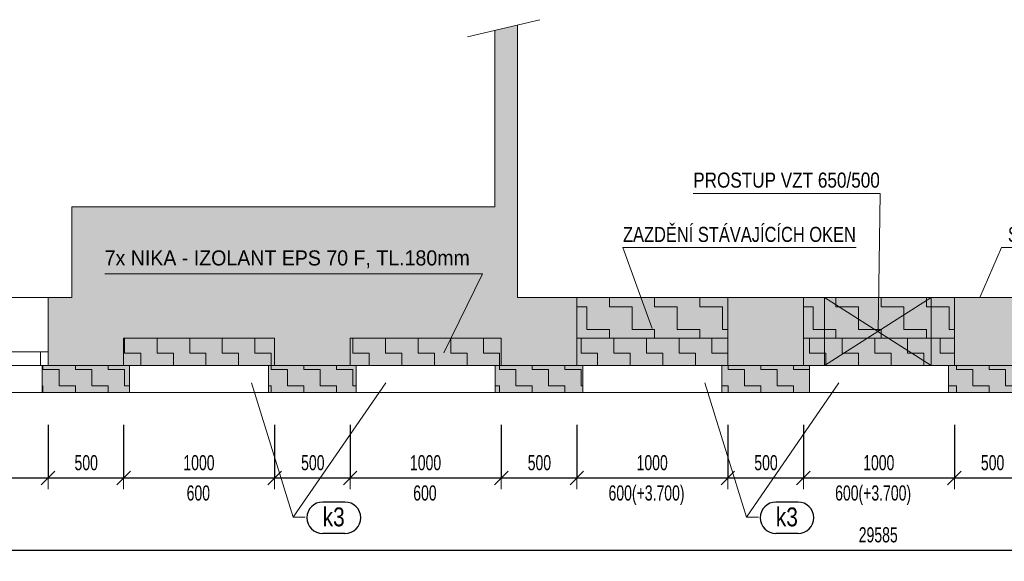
# Model space of a CAD drawing. Header units: millimetres. Extents: x -19372 to 59327, y -69634 to -42168.
# Tile 12 of 44: x -2853 to 3665, y -69634 to -66047. Entities that reach past the tile are written whole.
import ezdxf

# ---------------------------------------------------------------- set-up
doc = ezdxf.new("R2010")
doc.units = ezdxf.units.MM
doc.header["$PDMODE"] = 65
doc.layers.add('XR$11$KONSTRUKCE NAD 1.NP_1', color=7, linetype='Continuous', lineweight=25)
doc.layers.add('XR$12$KONSTRUKCE NAD 1.NP - FILING_1', color=7, linetype='Continuous', lineweight=25)
doc.styles.add('ARIAL', font='ARIAL.TTF')
doc.styles.add('ARIALNARROW', font='ARIALN.TTF')
doc.dimstyles.new('DIMSTYLE_8', dxfattribs={"dimtxt": 100, "dimasz": 150, "dimexe": 0, "dimexo": 0, "dimgap": 50, "dimtad": 2, "dimdec": 0, "dimrnd": 5, "dimzin": 12, "dimdsep": 46, "dimtxsty": 'ARIALNARROW', "dimblk1": 'ALL_ML_STRICH', "dimblk2": 'ALL_ML_STRICH', "dimsah": 1, "dimcen": 0, "dimclrd": 6, "dimclre": 6, "dimclrt": 6, "dimadec": 0, "dimazin": 0, "dimtfac": 1, "dimtdec": 0, "dimtix": 1, "dimtmove": 2, "dimatfit": 3, "dimfxl": 0, "dimtzin": 0, "dimlwd": 0, "dimlwe": 13, "dimarcsym": 0})
pattern_1 = [(0, (216, 216), (108, 108), [108, -108]), (90, (216, 216), (-108, 108), [108, -108])]
pattern_2 = [(0, (300, 300), (150, 150), [150, -150]), (90, (300, 300), (-150, 150), [150, -150])]

# ---------------------------------------------------------------- blocks, each defined once
blk = doc.blocks.new('KOMPLEXNÍ OBJEKT_227')
at = {"layer": 'XR$11$KONSTRUKCE NAD 1.NP_1', "color": 7, "linetype": 'Continuous', "lineweight": 13}
for p, q in [((-2665.3, -68336.7), (-2705.3, -68336.7)), ((-2705.3, -68336.7), (-2705.3, -68516.7))]:
    blk.add_line(p, q, dxfattribs=at)
blk = doc.blocks.new('KOMPLEXNÍ OBJEKT_251')
at = {"layer": 'XR$11$KONSTRUKCE NAD 1.NP_1', "color": 7, "linetype": 'Continuous', "lineweight": 13}
for p, q in [((-2665.3, -68336.7), (-2705.3, -68336.7)), ((-2705.3, -68336.7), (-2705.3, -68516.7))]:
    blk.add_line(p, q, dxfattribs=at)
blk = doc.blocks.new('ALL_ML_STRICH')
at = {"color": 0, "linetype": 'ByBlock', "lineweight": -2}
for p, q in [((0, -0.5), (0, 0.5)), ((-1, 0), (0.5, 0)), ((-0.3, -0.3), (0.3, 0.3))]:
    blk.add_line(p, q, dxfattribs=at)
blk = doc.blocks.new('*D552')
at = {"layer": 'DEFPOINTS', "color": 6, "linetype": 'Continuous', "lineweight": 13}
for p in [(-11957.8, -68336.7), (17627.2, -68336.7), (-11957.8, -69559.5)]:
    blk.add_point(p, dxfattribs=at)
at = {"layer": 'XR$11$KONSTRUKCE NAD 1.NP_1', "color": 6, "linetype": 'Continuous', "lineweight": -2}
for p, q in [((-11957.8, -69290.7), (-11957.8, -69559.5)), ((17627.2, -69324), (17627.2, -69559.5)), ((-11957.8, -69559.5), (17627.2, -69559.5))]:
    blk.add_line(p, q, dxfattribs=at)
at = {"layer": 'XR$11$KONSTRUKCE NAD 1.NP_1', "color": 6, "linetype": 'Continuous', "lineweight": 13, "xscale": 150, "yscale": 150, "zscale": 150, "rotation": 180}
blk.add_blockref('ALL_ML_STRICH', (-11957.8, -69559.5), dxfattribs=at)
at = {"layer": 'XR$11$KONSTRUKCE NAD 1.NP_1', "color": 6, "linetype": 'Continuous', "lineweight": 13, "xscale": 150, "yscale": 150, "zscale": 150}
blk.add_blockref('ALL_ML_STRICH', (17627.2, -69559.5), dxfattribs=at)
at = {"layer": 'XR$11$KONSTRUKCE NAD 1.NP_1', "color": 6, "linetype": 'Continuous', "lineweight": 13, "insert": (2830, -69459.5), "char_height": 100, "width": 405.714, "attachment_point": 5, "style": 'ARIALNARROW'}
blk.add_mtext('\\W0.81;\\A1;{29585}', dxfattribs=at)
blk = doc.blocks.new('KOMPLEXNÍ OBJEKT_252')
at = {"layer": 'XR$11$KONSTRUKCE NAD 1.NP_1', "color": 7, "linetype": 'Continuous', "lineweight": 13}
for p, q in [((-2165.3, -68336.7), (-2125.3, -68336.7)), ((-2125.3, -68336.7), (-2125.3, -68516.7))]:
    blk.add_line(p, q, dxfattribs=at)
blk = doc.blocks.new('KOMPLEXNÍ OBJEKT_253')
at = {"layer": 'XR$11$KONSTRUKCE NAD 1.NP_1', "color": 7, "linetype": 'Continuous', "lineweight": 13}
for p, q in [((-1165.3, -68336.7), (-1205.3, -68336.7)), ((-1205.3, -68336.7), (-1205.3, -68516.7))]:
    blk.add_line(p, q, dxfattribs=at)
blk = doc.blocks.new('KOMPLEXNÍ OBJEKT_254')
at = {"layer": 'XR$11$KONSTRUKCE NAD 1.NP_1', "color": 7, "linetype": 'Continuous', "lineweight": 13}
for p, q in [((-665.3, -68336.7), (-625.3, -68336.7)), ((-625.3, -68336.7), (-625.3, -68516.7))]:
    blk.add_line(p, q, dxfattribs=at)
blk = doc.blocks.new('KOMPLEXNÍ OBJEKT_255')
at = {"layer": 'XR$11$KONSTRUKCE NAD 1.NP_1', "color": 7, "linetype": 'Continuous', "lineweight": 13}
for p, q in [((334.7, -68336.7), (294.7, -68336.7)), ((294.7, -68336.7), (294.7, -68516.7))]:
    blk.add_line(p, q, dxfattribs=at)
blk = doc.blocks.new('KOMPLEXNÍ OBJEKT_256')
at = {"layer": 'XR$11$KONSTRUKCE NAD 1.NP_1', "color": 7, "linetype": 'Continuous', "lineweight": 13}
for p, q in [((834.7, -68336.7), (874.7, -68336.7)), ((874.7, -68336.7), (874.7, -68516.7))]:
    blk.add_line(p, q, dxfattribs=at)
blk = doc.blocks.new('KOMPLEXNÍ OBJEKT_257')
at = {"layer": 'XR$11$KONSTRUKCE NAD 1.NP_1', "color": 7, "linetype": 'Continuous', "lineweight": 13}
for p, q in [((1834.7, -68336.7), (1794.7, -68336.7)), ((1794.7, -68336.7), (1794.7, -68516.7))]:
    blk.add_line(p, q, dxfattribs=at)
blk = doc.blocks.new('KOMPLEXNÍ OBJEKT_258')
at = {"layer": 'XR$11$KONSTRUKCE NAD 1.NP_1', "color": 7, "linetype": 'Continuous', "lineweight": 13}
for p, q in [((2334.7, -68336.7), (2374.7, -68336.7)), ((2374.7, -68336.7), (2374.7, -68516.7))]:
    blk.add_line(p, q, dxfattribs=at)
blk = doc.blocks.new('KOMPLEXNÍ OBJEKT_259')
at = {"layer": 'XR$11$KONSTRUKCE NAD 1.NP_1', "color": 7, "linetype": 'Continuous', "lineweight": 13}
for p, q in [((3334.7, -68336.7), (3294.7, -68336.7)), ((3294.7, -68336.7), (3294.7, -68516.7))]:
    blk.add_line(p, q, dxfattribs=at)
blk = doc.blocks.new('*D578')
at = {"layer": 'DEFPOINTS', "color": 6, "linetype": 'Continuous', "lineweight": 13}
for p in [(-3665.3, -68336.7), (-2665.3, -68336.7), (-3665.3, -69081.9)]:
    blk.add_point(p, dxfattribs=at)
at = {"layer": 'XR$11$KONSTRUKCE NAD 1.NP_1', "color": 6, "linetype": 'Continuous', "lineweight": -2}
for p, q in [((-3665.3, -68730.7), (-3665.3, -69081.9)), ((-2665.3, -68730.7), (-2665.3, -69081.9)), ((-3665.3, -69081.9), (-2665.3, -69081.9))]:
    blk.add_line(p, q, dxfattribs=at)
at = {"layer": 'XR$11$KONSTRUKCE NAD 1.NP_1', "color": 6, "linetype": 'Continuous', "lineweight": 13, "xscale": 150, "yscale": 150, "zscale": 150, "rotation": 180}
blk.add_blockref('ALL_ML_STRICH', (-3665.3, -69081.9), dxfattribs=at)
at = {"layer": 'XR$11$KONSTRUKCE NAD 1.NP_1', "color": 6, "linetype": 'Continuous', "lineweight": 13, "xscale": 150, "yscale": 150, "zscale": 150}
blk.add_blockref('ALL_ML_STRICH', (-2665.3, -69081.9), dxfattribs=at)
at = {"layer": 'XR$11$KONSTRUKCE NAD 1.NP_1', "color": 6, "linetype": 'Continuous', "lineweight": 13, "insert": (-3166.4, -68981.9), "char_height": 100, "width": 324.571, "attachment_point": 5, "style": 'ARIALNARROW'}
blk.add_mtext('\\W0.81;\\A1;{1000}', dxfattribs=at)
at = {"layer": 'XR$11$KONSTRUKCE NAD 1.NP_1', "color": 6, "linetype": 'Continuous', "lineweight": 13, "insert": (-3455.2, -69131.9), "char_height": 100, "width": 5, "attachment_point": 1, "line_spacing_factor": 0.60241, "style": 'ARIALNARROW'}
blk.add_mtext('\\W0.81;600(+3.700)', dxfattribs=at)
blk = doc.blocks.new('*D579')
at = {"layer": 'DEFPOINTS', "color": 6, "linetype": 'Continuous', "lineweight": 13}
for p in [(-2165.3, -68156.7), (-2665.3, -68336.7), (-2665.3, -69081.9)]:
    blk.add_point(p, dxfattribs=at)
at = {"layer": 'XR$11$KONSTRUKCE NAD 1.NP_1', "color": 6, "linetype": 'Continuous', "lineweight": -2}
for p, q in [((-2665.3, -68730.7), (-2665.3, -69081.9)), ((-2165.3, -68730.7), (-2165.3, -69081.9)), ((-2665.3, -69081.9), (-2165.3, -69081.9))]:
    blk.add_line(p, q, dxfattribs=at)
at = {"layer": 'XR$11$KONSTRUKCE NAD 1.NP_1', "color": 6, "linetype": 'Continuous', "lineweight": 13, "xscale": 150, "yscale": 150, "zscale": 150, "rotation": 180}
blk.add_blockref('ALL_ML_STRICH', (-2665.3, -69081.9), dxfattribs=at)
at = {"layer": 'XR$11$KONSTRUKCE NAD 1.NP_1', "color": 6, "linetype": 'Continuous', "lineweight": 13, "xscale": 150, "yscale": 150, "zscale": 150}
blk.add_blockref('ALL_ML_STRICH', (-2165.3, -69081.9), dxfattribs=at)
at = {"layer": 'XR$11$KONSTRUKCE NAD 1.NP_1', "color": 6, "linetype": 'Continuous', "lineweight": 13, "insert": (-2412.8, -68981.9), "char_height": 100, "width": 243.429, "attachment_point": 5, "style": 'ARIALNARROW'}
blk.add_mtext('\\W0.81;\\A1;{500}', dxfattribs=at)
blk = doc.blocks.new('*D580')
at = {"layer": 'DEFPOINTS', "color": 6, "linetype": 'Continuous', "lineweight": 13}
for p in [(-2165.3, -68156.7), (-1165.3, -68156.7), (-2165.3, -69081.9)]:
    blk.add_point(p, dxfattribs=at)
at = {"layer": 'XR$11$KONSTRUKCE NAD 1.NP_1', "color": 6, "linetype": 'Continuous', "lineweight": -2}
for p, q in [((-2165.3, -68730.7), (-2165.3, -69081.9)), ((-1165.3, -68730.7), (-1165.3, -69081.9)), ((-2165.3, -69081.9), (-1165.3, -69081.9))]:
    blk.add_line(p, q, dxfattribs=at)
at = {"layer": 'XR$11$KONSTRUKCE NAD 1.NP_1', "color": 6, "linetype": 'Continuous', "lineweight": 13, "xscale": 150, "yscale": 150, "zscale": 150, "rotation": 180}
blk.add_blockref('ALL_ML_STRICH', (-2165.3, -69081.9), dxfattribs=at)
at = {"layer": 'XR$11$KONSTRUKCE NAD 1.NP_1', "color": 6, "linetype": 'Continuous', "lineweight": 13, "xscale": 150, "yscale": 150, "zscale": 150}
blk.add_blockref('ALL_ML_STRICH', (-1165.3, -69081.9), dxfattribs=at)
at = {"layer": 'XR$11$KONSTRUKCE NAD 1.NP_1', "color": 6, "linetype": 'Continuous', "lineweight": 13, "insert": (-1666.4, -68981.9), "char_height": 100, "width": 324.571, "attachment_point": 5, "style": 'ARIALNARROW'}
blk.add_mtext('\\W0.81;\\A1;{1000}', dxfattribs=at)
at = {"layer": 'XR$11$KONSTRUKCE NAD 1.NP_1', "color": 6, "linetype": 'Continuous', "lineweight": 13, "insert": (-1748, -69131.9), "char_height": 100, "width": 5, "attachment_point": 1, "line_spacing_factor": 0.60241, "style": 'ARIALNARROW'}
blk.add_mtext('\\W0.81;600', dxfattribs=at)
blk = doc.blocks.new('*D581')
at = {"layer": 'DEFPOINTS', "color": 6, "linetype": 'Continuous', "lineweight": 13}
for p in [(-1165.3, -68156.7), (-665.3, -68156.7), (-1165.3, -69081.9)]:
    blk.add_point(p, dxfattribs=at)
at = {"layer": 'XR$11$KONSTRUKCE NAD 1.NP_1', "color": 6, "linetype": 'Continuous', "lineweight": -2}
for p, q in [((-1165.3, -68730.7), (-1165.3, -69081.9)), ((-665.3, -68730.7), (-665.3, -69081.9)), ((-1165.3, -69081.9), (-665.3, -69081.9))]:
    blk.add_line(p, q, dxfattribs=at)
at = {"layer": 'XR$11$KONSTRUKCE NAD 1.NP_1', "color": 6, "linetype": 'Continuous', "lineweight": 13, "xscale": 150, "yscale": 150, "zscale": 150, "rotation": 180}
blk.add_blockref('ALL_ML_STRICH', (-1165.3, -69081.9), dxfattribs=at)
at = {"layer": 'XR$11$KONSTRUKCE NAD 1.NP_1', "color": 6, "linetype": 'Continuous', "lineweight": 13, "xscale": 150, "yscale": 150, "zscale": 150}
blk.add_blockref('ALL_ML_STRICH', (-665.3, -69081.9), dxfattribs=at)
at = {"layer": 'XR$11$KONSTRUKCE NAD 1.NP_1', "color": 6, "linetype": 'Continuous', "lineweight": 13, "insert": (-912.8, -68981.9), "char_height": 100, "width": 243.429, "attachment_point": 5, "style": 'ARIALNARROW'}
blk.add_mtext('\\W0.81;\\A1;{500}', dxfattribs=at)
blk = doc.blocks.new('*D582')
at = {"layer": 'DEFPOINTS', "color": 6, "linetype": 'Continuous', "lineweight": 13}
for p in [(-665.3, -68156.7), (334.7, -68156.7), (-665.3, -69081.9)]:
    blk.add_point(p, dxfattribs=at)
at = {"layer": 'XR$11$KONSTRUKCE NAD 1.NP_1', "color": 6, "linetype": 'Continuous', "lineweight": -2}
for p, q in [((-665.3, -68730.7), (-665.3, -69081.9)), ((334.7, -68730.7), (334.7, -69081.9)), ((-665.3, -69081.9), (334.7, -69081.9))]:
    blk.add_line(p, q, dxfattribs=at)
at = {"layer": 'XR$11$KONSTRUKCE NAD 1.NP_1', "color": 6, "linetype": 'Continuous', "lineweight": 13, "xscale": 150, "yscale": 150, "zscale": 150, "rotation": 180}
blk.add_blockref('ALL_ML_STRICH', (-665.3, -69081.9), dxfattribs=at)
at = {"layer": 'XR$11$KONSTRUKCE NAD 1.NP_1', "color": 6, "linetype": 'Continuous', "lineweight": 13, "xscale": 150, "yscale": 150, "zscale": 150}
blk.add_blockref('ALL_ML_STRICH', (334.7, -69081.9), dxfattribs=at)
at = {"layer": 'XR$11$KONSTRUKCE NAD 1.NP_1', "color": 6, "linetype": 'Continuous', "lineweight": 13, "insert": (-166.4, -68981.9), "char_height": 100, "width": 324.571, "attachment_point": 5, "style": 'ARIALNARROW'}
blk.add_mtext('\\W0.81;\\A1;{1000}', dxfattribs=at)
at = {"layer": 'XR$11$KONSTRUKCE NAD 1.NP_1', "color": 6, "linetype": 'Continuous', "lineweight": 13, "insert": (-248, -69131.9), "char_height": 100, "width": 5, "attachment_point": 1, "line_spacing_factor": 0.60241, "style": 'ARIALNARROW'}
blk.add_mtext('\\W0.81;600', dxfattribs=at)
blk = doc.blocks.new('*D583')
at = {"layer": 'DEFPOINTS', "color": 6, "linetype": 'Continuous', "lineweight": 13}
for p in [(334.7, -68156.7), (834.7, -68336.7), (334.7, -69081.9)]:
    blk.add_point(p, dxfattribs=at)
at = {"layer": 'XR$11$KONSTRUKCE NAD 1.NP_1', "color": 6, "linetype": 'Continuous', "lineweight": -2}
for p, q in [((334.7, -68730.7), (334.7, -69081.9)), ((834.7, -68730.7), (834.7, -69081.9)), ((334.7, -69081.9), (834.7, -69081.9))]:
    blk.add_line(p, q, dxfattribs=at)
at = {"layer": 'XR$11$KONSTRUKCE NAD 1.NP_1', "color": 6, "linetype": 'Continuous', "lineweight": 13, "xscale": 150, "yscale": 150, "zscale": 150, "rotation": 180}
blk.add_blockref('ALL_ML_STRICH', (334.7, -69081.9), dxfattribs=at)
at = {"layer": 'XR$11$KONSTRUKCE NAD 1.NP_1', "color": 6, "linetype": 'Continuous', "lineweight": 13, "xscale": 150, "yscale": 150, "zscale": 150}
blk.add_blockref('ALL_ML_STRICH', (834.7, -69081.9), dxfattribs=at)
at = {"layer": 'XR$11$KONSTRUKCE NAD 1.NP_1', "color": 6, "linetype": 'Continuous', "lineweight": 13, "insert": (587.2, -68981.9), "char_height": 100, "width": 243.429, "attachment_point": 5, "style": 'ARIALNARROW'}
blk.add_mtext('\\W0.81;\\A1;{500}', dxfattribs=at)
blk = doc.blocks.new('*D584')
at = {"layer": 'DEFPOINTS', "color": 6, "linetype": 'Continuous', "lineweight": 13}
for p in [(834.7, -68336.7), (1834.7, -68336.7), (834.7, -69081.9)]:
    blk.add_point(p, dxfattribs=at)
at = {"layer": 'XR$11$KONSTRUKCE NAD 1.NP_1', "color": 6, "linetype": 'Continuous', "lineweight": -2}
for p, q in [((834.7, -68730.7), (834.7, -69081.9)), ((1834.7, -68730.7), (1834.7, -69081.9)), ((834.7, -69081.9), (1834.7, -69081.9))]:
    blk.add_line(p, q, dxfattribs=at)
at = {"layer": 'XR$11$KONSTRUKCE NAD 1.NP_1', "color": 6, "linetype": 'Continuous', "lineweight": 13, "xscale": 150, "yscale": 150, "zscale": 150, "rotation": 180}
blk.add_blockref('ALL_ML_STRICH', (834.7, -69081.9), dxfattribs=at)
at = {"layer": 'XR$11$KONSTRUKCE NAD 1.NP_1', "color": 6, "linetype": 'Continuous', "lineweight": 13, "xscale": 150, "yscale": 150, "zscale": 150}
blk.add_blockref('ALL_ML_STRICH', (1834.7, -69081.9), dxfattribs=at)
at = {"layer": 'XR$11$KONSTRUKCE NAD 1.NP_1', "color": 6, "linetype": 'Continuous', "lineweight": 13, "insert": (1333.6, -68981.9), "char_height": 100, "width": 324.571, "attachment_point": 5, "style": 'ARIALNARROW'}
blk.add_mtext('\\W0.81;\\A1;{1000}', dxfattribs=at)
at = {"layer": 'XR$11$KONSTRUKCE NAD 1.NP_1', "color": 6, "linetype": 'Continuous', "lineweight": 13, "insert": (1044.8, -69131.9), "char_height": 100, "width": 5, "attachment_point": 1, "line_spacing_factor": 0.60241, "style": 'ARIALNARROW'}
blk.add_mtext('\\W0.81;600(+3.700)', dxfattribs=at)
blk = doc.blocks.new('*D585')
at = {"layer": 'DEFPOINTS', "color": 6, "linetype": 'Continuous', "lineweight": 13}
for p in [(1834.7, -68336.7), (2334.7, -68336.7), (1834.7, -69081.9)]:
    blk.add_point(p, dxfattribs=at)
at = {"layer": 'XR$11$KONSTRUKCE NAD 1.NP_1', "color": 6, "linetype": 'Continuous', "lineweight": -2}
for p, q in [((1834.7, -68730.7), (1834.7, -69081.9)), ((2334.7, -68730.7), (2334.7, -69081.9)), ((1834.7, -69081.9), (2334.7, -69081.9))]:
    blk.add_line(p, q, dxfattribs=at)
at = {"layer": 'XR$11$KONSTRUKCE NAD 1.NP_1', "color": 6, "linetype": 'Continuous', "lineweight": 13, "xscale": 150, "yscale": 150, "zscale": 150, "rotation": 180}
blk.add_blockref('ALL_ML_STRICH', (1834.7, -69081.9), dxfattribs=at)
at = {"layer": 'XR$11$KONSTRUKCE NAD 1.NP_1', "color": 6, "linetype": 'Continuous', "lineweight": 13, "xscale": 150, "yscale": 150, "zscale": 150}
blk.add_blockref('ALL_ML_STRICH', (2334.7, -69081.9), dxfattribs=at)
at = {"layer": 'XR$11$KONSTRUKCE NAD 1.NP_1', "color": 6, "linetype": 'Continuous', "lineweight": 13, "insert": (2087.2, -68981.9), "char_height": 100, "width": 243.429, "attachment_point": 5, "style": 'ARIALNARROW'}
blk.add_mtext('\\W0.81;\\A1;{500}', dxfattribs=at)
blk = doc.blocks.new('*D586')
at = {"layer": 'DEFPOINTS', "color": 6, "linetype": 'Continuous', "lineweight": 13}
for p in [(2334.7, -68336.7), (3334.7, -68336.7), (2334.7, -69081.9)]:
    blk.add_point(p, dxfattribs=at)
at = {"layer": 'XR$11$KONSTRUKCE NAD 1.NP_1', "color": 6, "linetype": 'Continuous', "lineweight": -2}
for p, q in [((2334.7, -68730.7), (2334.7, -69081.9)), ((3334.7, -68730.7), (3334.7, -69081.9)), ((2334.7, -69081.9), (3334.7, -69081.9))]:
    blk.add_line(p, q, dxfattribs=at)
at = {"layer": 'XR$11$KONSTRUKCE NAD 1.NP_1', "color": 6, "linetype": 'Continuous', "lineweight": 13, "xscale": 150, "yscale": 150, "zscale": 150, "rotation": 180}
blk.add_blockref('ALL_ML_STRICH', (2334.7, -69081.9), dxfattribs=at)
at = {"layer": 'XR$11$KONSTRUKCE NAD 1.NP_1', "color": 6, "linetype": 'Continuous', "lineweight": 13, "xscale": 150, "yscale": 150, "zscale": 150}
blk.add_blockref('ALL_ML_STRICH', (3334.7, -69081.9), dxfattribs=at)
at = {"layer": 'XR$11$KONSTRUKCE NAD 1.NP_1', "color": 6, "linetype": 'Continuous', "lineweight": 13, "insert": (2833.6, -68981.9), "char_height": 100, "width": 324.571, "attachment_point": 5, "style": 'ARIALNARROW'}
blk.add_mtext('\\W0.81;\\A1;{1000}', dxfattribs=at)
at = {"layer": 'XR$11$KONSTRUKCE NAD 1.NP_1', "color": 6, "linetype": 'Continuous', "lineweight": 13, "insert": (2544.8, -69131.9), "char_height": 100, "width": 5, "attachment_point": 1, "line_spacing_factor": 0.60241, "style": 'ARIALNARROW'}
blk.add_mtext('\\W0.81;600(+3.700)', dxfattribs=at)
blk = doc.blocks.new('*D587')
at = {"layer": 'DEFPOINTS', "color": 6, "linetype": 'Continuous', "lineweight": 13}
for p in [(3334.7, -68336.7), (3834.7, -68336.7), (3334.7, -69081.9)]:
    blk.add_point(p, dxfattribs=at)
at = {"layer": 'XR$11$KONSTRUKCE NAD 1.NP_1', "color": 6, "linetype": 'Continuous', "lineweight": -2}
for p, q in [((3334.7, -68730.7), (3334.7, -69081.9)), ((3834.7, -68730.7), (3834.7, -69081.9)), ((3334.7, -69081.9), (3834.7, -69081.9))]:
    blk.add_line(p, q, dxfattribs=at)
at = {"layer": 'XR$11$KONSTRUKCE NAD 1.NP_1', "color": 6, "linetype": 'Continuous', "lineweight": 13, "xscale": 150, "yscale": 150, "zscale": 150, "rotation": 180}
blk.add_blockref('ALL_ML_STRICH', (3334.7, -69081.9), dxfattribs=at)
at = {"layer": 'XR$11$KONSTRUKCE NAD 1.NP_1', "color": 6, "linetype": 'Continuous', "lineweight": 13, "xscale": 150, "yscale": 150, "zscale": 150}
blk.add_blockref('ALL_ML_STRICH', (3834.7, -69081.9), dxfattribs=at)
at = {"layer": 'XR$11$KONSTRUKCE NAD 1.NP_1', "color": 6, "linetype": 'Continuous', "lineweight": 13, "insert": (3587.2, -68981.9), "char_height": 100, "width": 243.429, "attachment_point": 5, "style": 'ARIALNARROW'}
blk.add_mtext('\\W0.81;\\A1;{500}', dxfattribs=at)

msp = doc.modelspace()

# ---------------------------------------------------------------- hatches: boundary and pattern name
at = {"layer": 'XR$12$KONSTRUKCE NAD 1.NP - FILING_1', "linetype": 'Continuous', "lineweight": 13}
for points in [[(834.7, -68336.7), (834.7, -67886.7), (442.2, -67886.7), (442.2, -66082.6), (292.2, -66118.5), (292.2, -67286.7), (-2507.8, -67286.7), (-2507.8, -67886.7), (-2665.3, -67886.7), (-2665.3, -68336.7), (-2165.3, -68336.7), (-2165.3, -68156.7), (-1165.3, -68156.7), (-1165.3, -68336.7), (-665.3, -68336.7), (-665.3, -68156.7), (334.7, -68156.7), (334.7, -68336.7)], [(1834.7, -68336.7), (2334.7, -68336.7), (2334.7, -67886.7), (1834.7, -67886.7)], [(3334.7, -68336.7), (3834.7, -68336.7), (3834.7, -67886.7), (3334.7, -67886.7)]]:
    msp.add_hatch(color=254, dxfattribs=at).paths.add_polyline_path(points)
for points in [[(834.7, -68156.7), (1834.7, -68156.7), (1834.7, -67886.7), (834.7, -67886.7)], [(2334.7, -68156.7), (3334.7, -68156.7), (3334.7, -67886.7), (2334.7, -67886.7)], [(-1165.3, -68336.7), (-1165.3, -68156.7), (-2165.3, -68156.7), (-2165.3, -68336.7)], [(334.7, -68336.7), (334.7, -68156.7), (-665.3, -68156.7), (-665.3, -68336.7)], [(1834.7, -68336.7), (1834.7, -68156.7), (834.7, -68156.7), (834.7, -68336.7)], [(3334.7, -68336.7), (3334.7, -68156.7), (2334.7, -68156.7), (2334.7, -68336.7)], [(-2125.3, -68516.7), (-2125.3, -68336.7), (-2705.3, -68336.7), (-2705.3, -68516.7)], [(-625.3, -68516.7), (-625.3, -68336.7), (-1205.3, -68336.7), (-1205.3, -68516.7)], [(874.7, -68516.7), (874.7, -68336.7), (294.7, -68336.7), (294.7, -68516.7)], [(2374.7, -68516.7), (2374.7, -68336.7), (1794.7, -68336.7), (1794.7, -68516.7)], [(3294.7, -68336.7), (3294.7, -68516.7), (3874.7, -68516.7), (3874.7, -68336.7)]]:
    msp.add_hatch(color=11, dxfattribs=at).paths.add_polyline_path(points, flags=0)
h = msp.add_hatch(dxfattribs=at)
h.set_pattern_fill('VZOR', scale=150, style=0, pattern_type=2)
h.set_pattern_definition(pattern_2)
h.paths.add_polyline_path([(834.7, -68156.7), (1834.7, -68156.7), (1834.7, -67886.7), (834.7, -67886.7)], flags=0)
h = msp.add_hatch(dxfattribs=at)
h.set_pattern_fill('VZOR', scale=150, style=0, pattern_type=2)
h.set_pattern_definition(pattern_2)
h.paths.add_polyline_path([(2334.7, -68156.7), (3334.7, -68156.7), (3334.7, -67886.7), (2334.7, -67886.7)], flags=0)
h = msp.add_hatch(dxfattribs=at)
h.set_pattern_fill('VZOR', scale=108, style=0, pattern_type=2)
h.set_pattern_definition(pattern_1)
h.paths.add_polyline_path([(-1165.3, -68336.7), (-1165.3, -68156.7), (-2165.3, -68156.7), (-2165.3, -68336.7)], flags=0)
h = msp.add_hatch(dxfattribs=at)
h.set_pattern_fill('VZOR', scale=108, style=0, pattern_type=2)
h.set_pattern_definition(pattern_1)
h.paths.add_polyline_path([(334.7, -68336.7), (334.7, -68156.7), (-665.3, -68156.7), (-665.3, -68336.7)], flags=0)
h = msp.add_hatch(dxfattribs=at)
h.set_pattern_fill('VZOR', scale=108, style=0, pattern_type=2)
h.set_pattern_definition(pattern_1)
h.paths.add_polyline_path([(1834.7, -68336.7), (1834.7, -68156.7), (834.7, -68156.7), (834.7, -68336.7)], flags=0)
h = msp.add_hatch(dxfattribs=at)
h.set_pattern_fill('VZOR', scale=108, style=0, pattern_type=2)
h.set_pattern_definition(pattern_1)
h.paths.add_polyline_path([(3334.7, -68336.7), (3334.7, -68156.7), (2334.7, -68156.7), (2334.7, -68336.7)], flags=0)
h = msp.add_hatch(dxfattribs=at)
h.set_pattern_fill('VZOR', scale=108, style=0, pattern_type=2)
h.set_pattern_definition(pattern_1)
h.paths.add_polyline_path([(-2125.3, -68516.7), (-2125.3, -68336.7), (-2705.3, -68336.7), (-2705.3, -68516.7)], flags=0)
h = msp.add_hatch(dxfattribs=at)
h.set_pattern_fill('VZOR', scale=108, style=0, pattern_type=2)
h.set_pattern_definition(pattern_1)
h.paths.add_polyline_path([(-625.3, -68516.7), (-625.3, -68336.7), (-1205.3, -68336.7), (-1205.3, -68516.7)], flags=0)
h = msp.add_hatch(dxfattribs=at)
h.set_pattern_fill('VZOR', scale=108, style=0, pattern_type=2)
h.set_pattern_definition(pattern_1)
h.paths.add_polyline_path([(874.7, -68516.7), (874.7, -68336.7), (294.7, -68336.7), (294.7, -68516.7)], flags=0)
h = msp.add_hatch(dxfattribs=at)
h.set_pattern_fill('VZOR', scale=108, style=0, pattern_type=2)
h.set_pattern_definition(pattern_1)
h.paths.add_polyline_path([(2374.7, -68516.7), (2374.7, -68336.7), (1794.7, -68336.7), (1794.7, -68516.7)], flags=0)
h = msp.add_hatch(dxfattribs=at)
h.set_pattern_fill('VZOR', scale=108, style=0, pattern_type=2)
h.set_pattern_definition(pattern_1)
h.paths.add_polyline_path([(3294.7, -68336.7), (3294.7, -68516.7), (3874.7, -68516.7), (3874.7, -68336.7)], flags=0)

# ---------------------------------------------------------------- linework, layer by layer
at = {"layer": 'XR$11$KONSTRUKCE NAD 1.NP_1', "color": 8, "linetype": 'Continuous', "lineweight": 13}
for p, q in [((590.7, -66047.2), (111.2, -66161.7)), ((590.7, -66047.2), (111.2, -66161.7)), ((-3665.3, -67886.7), (-2665.3, -67886.7)), ((-3665.3, -67886.7), (-2665.3, -67886.7)), ((834.7, -67886.7), (1834.7, -67886.7)), ((834.7, -67886.7), (1834.7, -67886.7)), ((2334.7, -67886.7), (3334.7, -67886.7)), ((2334.7, -67886.7), (3334.7, -67886.7)), ((834.7, -68336.7), (1834.7, -68336.7)), ((834.7, -68336.7), (1834.7, -68336.7)), ((2334.7, -68336.7), (3334.7, -68336.7)), ((2334.7, -68336.7), (3334.7, -68336.7))]:
    msp.add_line(p, q, dxfattribs=at)
at = {"layer": 'XR$11$KONSTRUKCE NAD 1.NP_1', "color": 8, "linetype": 'Continuous', "lineweight": 18}
for p, q in [((442.2, -66082.6), (442.2, -67886.7)), ((442.2, -66082.6), (442.2, -67886.7)), ((292.2, -67286.7), (292.2, -66118.5)), ((292.2, -67286.7), (292.2, -66118.5)), ((-2507.8, -67886.7), (-2507.8, -67286.7)), ((-2507.8, -67286.7), (292.2, -67286.7)), ((-2507.8, -67886.7), (-2507.8, -67286.7)), ((-2507.8, -67286.7), (292.2, -67286.7)), ((-2665.3, -67886.7), (-2665.3, -68336.7)), ((-2507.8, -67886.7), (-2665.3, -67886.7)), ((-2665.3, -67886.7), (-2665.3, -68336.7)), ((-2507.8, -67886.7), (-2665.3, -67886.7)), ((834.7, -67886.7), (442.2, -67886.7)), ((834.7, -67886.7), (442.2, -67886.7)), ((834.7, -67886.7), (834.7, -68336.7)), ((834.7, -67886.7), (834.7, -68336.7)), ((1834.7, -67886.7), (1834.7, -68336.7)), ((2334.7, -67886.7), (1834.7, -67886.7)), ((1834.7, -67886.7), (1834.7, -68336.7)), ((2334.7, -67886.7), (1834.7, -67886.7)), ((2334.7, -67886.7), (2334.7, -68336.7)), ((2334.7, -67886.7), (2334.7, -68336.7)), ((3334.7, -67886.7), (3334.7, -68336.7)), ((3834.7, -67886.7), (3334.7, -67886.7)), ((3334.7, -67886.7), (3334.7, -68336.7)), ((3834.7, -67886.7), (3334.7, -67886.7)), ((-2165.3, -68156.7), (-1165.3, -68156.7)), ((-2165.3, -68156.7), (-2165.3, -68336.7)), ((-2165.3, -68156.7), (-2165.3, -68336.7)), ((-1165.3, -68156.7), (-1165.3, -68336.7)), ((-1165.3, -68156.7), (-1165.3, -68336.7)), ((-665.3, -68156.7), (334.7, -68156.7)), ((-665.3, -68156.7), (-665.3, -68336.7)), ((-665.3, -68156.7), (-665.3, -68336.7)), ((334.7, -68156.7), (334.7, -68336.7)), ((334.7, -68156.7), (334.7, -68336.7)), ((834.7, -68156.7), (1834.7, -68156.7)), ((834.7, -68156.7), (834.7, -68336.7)), ((834.7, -68156.7), (834.7, -68336.7)), ((1834.7, -68156.7), (1834.7, -68336.7)), ((1834.7, -68156.7), (1834.7, -68336.7)), ((2334.7, -68156.7), (3334.7, -68156.7)), ((2334.7, -68156.7), (2334.7, -68336.7)), ((2334.7, -68156.7), (2334.7, -68336.7)), ((3334.7, -68156.7), (3334.7, -68336.7)), ((3334.7, -68156.7), (3334.7, -68336.7)), ((834.7, -68336.7), (-2665.3, -68336.7)), ((834.7, -68336.7), (-2665.3, -68336.7)), ((2334.7, -68336.7), (1834.7, -68336.7)), ((2334.7, -68336.7), (1834.7, -68336.7)), ((3834.7, -68336.7), (3334.7, -68336.7)), ((3834.7, -68336.7), (3334.7, -68336.7))]:
    msp.add_line(p, q, dxfattribs=at)
at = {"layer": 'XR$11$KONSTRUKCE NAD 1.NP_1', "color": 7, "linetype": 'Continuous', "lineweight": 13}
for p, q in [((2842.6, -67197.7), (1605.3, -67197.7)), ((2842.6, -67197.7), (2828.7, -68112.5)), ((2683.8, -67556.7), (1138.8, -67556.7)), ((1138.8, -67556.7), (1333.9, -68093.3)), ((2475, -67886.7), (3179.8, -67886.7)), ((2475, -67886.7), (3179.8, -67886.7)), ((2475, -68336.7), (3179.8, -67886.7)), ((2475, -67886.7), (3179.8, -68336.7)), ((2475, -68336.7), (2475, -67886.7)), ((2475, -68336.7), (3179.8, -67886.7)), ((2475, -67886.7), (3179.8, -68336.7)), ((2475, -68336.7), (2475, -67886.7)), ((3179.8, -67886.7), (3179.8, -68336.7)), ((3179.8, -67886.7), (3179.8, -68336.7)), ((-2165.3, -68336.7), (-1165.3, -68336.7)), ((-665.3, -68336.7), (334.7, -68336.7)), ((834.7, -68336.7), (1834.7, -68336.7)), ((2334.7, -68336.7), (3334.7, -68336.7)), ((3179.8, -68336.7), (2475, -68336.7)), ((3179.8, -68336.7), (2475, -68336.7)), ((-3625.3, -68516.7), (-2705.3, -68516.7)), ((-3625.3, -68516.7), (-2705.3, -68516.7)), ((-2705.3, -68516.7), (-2125.3, -68516.7)), ((-2125.3, -68516.7), (-1205.3, -68516.7)), ((-2125.3, -68516.7), (-1205.3, -68516.7)), ((-1205.3, -68516.7), (-625.3, -68516.7)), ((-625.3, -68516.7), (294.7, -68516.7)), ((-625.3, -68516.7), (294.7, -68516.7)), ((294.7, -68516.7), (874.7, -68516.7)), ((874.7, -68516.7), (1794.7, -68516.7)), ((874.7, -68516.7), (1794.7, -68516.7)), ((1794.7, -68516.7), (2374.7, -68516.7)), ((2374.7, -68516.7), (3294.7, -68516.7)), ((2374.7, -68516.7), (3294.7, -68516.7)), ((3294.7, -68516.7), (3874.7, -68516.7))]:
    msp.add_line(p, q, dxfattribs=at)
at = {"layer": 'XR$11$KONSTRUKCE NAD 1.NP_1', "color": 6, "linetype": 'Continuous', "lineweight": 13}
for p, q in [((3646.1, -67556.7), (3503.4, -67886.7)), ((4316.1, -67556.7), (3646.1, -67556.7))]:
    msp.add_line(p, q, dxfattribs=at)
at = {"layer": 'XR$11$KONSTRUKCE NAD 1.NP_1', "color": 132, "linetype": 'Continuous', "lineweight": 13}
for p, q in [((-3665.3, -68246.7), (-2665.3, -68246.7)), ((-3665.3, -68246.7), (-2665.3, -68246.7)), ((-2715.3, -68246.7), (-2715.3, -68336.7)), ((-2715.3, -68246.7), (-2715.3, -68336.7)), ((-3665.3, -68336.7), (-2665.3, -68336.7)), ((-3665.3, -68336.7), (-2665.3, -68336.7))]:
    msp.add_line(p, q, dxfattribs=at)
at = {"layer": 'XR$11$KONSTRUKCE NAD 1.NP_1', "color": 3, "linetype": 'Continuous', "lineweight": 13}
for p, q in [((-1042.7, -69342), (-1318.6, -68452.6)), ((-1042.7, -69342), (-430.2, -68452.7)), ((1957.3, -69342), (1681.4, -68452.6)), ((1957.3, -69342), (2569.8, -68452.7)), ((-962.7, -69342), (-1042.7, -69342)), ((2037.3, -69342), (1957.3, -69342))]:
    msp.add_line(p, q, dxfattribs=at)
at = {"layer": 'XR$11$KONSTRUKCE NAD 1.NP_1', "color": 3, "linetype": 'Continuous', "lineweight": 25}
for p, q in [((-700, -69242), (-847.5, -69242)), ((2300, -69242), (2152.5, -69242)), ((-700, -69450.3), (-847.5, -69450.3)), ((2300, -69450.3), (2152.5, -69450.3))]:
    msp.add_line(p, q, dxfattribs=at)
for centre, start, end in [((-847.5, -69346.2), 90, 270), ((-700, -69346.2), 270, 90), ((2152.5, -69346.2), 90, 270), ((2300, -69346.2), 270, 90)]:
    msp.add_arc(centre, 104.2, start, end, dxfattribs=at)
at = {"layer": 'XR$12$KONSTRUKCE NAD 1.NP - FILING_1', "color": 7, "linetype": 'Continuous', "lineweight": 13}
for p, q in [((-2290.6, -67730.3), (209.4, -67730.3)), ((209.4, -67730.3), (-45.5, -68253.7))]:
    msp.add_line(p, q, dxfattribs=at)

# ---------------------------------------------------------------- block references
at = {"layer": 'XR$11$KONSTRUKCE NAD 1.NP_1', "color": 7, "linetype": 'Continuous', "lineweight": 13}
for name in ['KOMPLEXNÍ OBJEKT_227', 'KOMPLEXNÍ OBJEKT_251', 'KOMPLEXNÍ OBJEKT_252', 'KOMPLEXNÍ OBJEKT_253', 'KOMPLEXNÍ OBJEKT_254', 'KOMPLEXNÍ OBJEKT_255', 'KOMPLEXNÍ OBJEKT_256', 'KOMPLEXNÍ OBJEKT_257', 'KOMPLEXNÍ OBJEKT_258', 'KOMPLEXNÍ OBJEKT_259']:
    msp.add_blockref(name, (0, 0), dxfattribs=at)

# ---------------------------------------------------------------- texts
at = {"layer": 'XR$11$KONSTRUKCE NAD 1.NP_1', "color": 7, "linetype": 'Continuous', "lineweight": 18, "char_height": 100, "style": 'ARIALNARROW'}
for s, insert, width, attachment_point in [('\\W0.99;PROSTUP VZT 650/500', (1605.3, -67161), 1286.856, 7), ('\\W0.95;ZAZDĚNÍ STÁVAJÍCÍCH OKEN', (1911.3, -67470), 1592.516, 5), ('\\W1.13;7x NIKA - IZOLANT EPS 70 F, TL.180mm', (-2290.6, -67693.6), 2491.072, 7)]:
    msp.add_mtext(s, dxfattribs=dict(at, insert=insert, width=width, attachment_point=attachment_point))
at = {"layer": 'XR$11$KONSTRUKCE NAD 1.NP_1', "color": 6, "linetype": 'Continuous', "lineweight": 18, "insert": (4001.3, -67470), "char_height": 100, "width": 676.724, "attachment_point": 5, "style": 'ARIALNARROW'}
msp.add_mtext('\\W0.94;SV=4820mm', dxfattribs=at)
at = {"layer": 'XR$11$KONSTRUKCE NAD 1.NP_1', "color": 3, "linetype": 'Continuous', "lineweight": 25, "char_height": 125, "width": 197.111, "attachment_point": 7, "style": 'ARIAL'}
for insert in [(-847.5, -69404.5), (2152.5, -69404.5)]:
    msp.add_mtext('\\W0.79;k3', dxfattribs=dict(at, insert=insert))

# ---------------------------------------------------------------- dimensions: what is measured, and where the dimension line sits
at = {"layer": 'XR$11$KONSTRUKCE NAD 1.NP_1', "color": 6, "linetype": 'Continuous', "lineweight": 13}
for base, p1, p2, picture, middle in [((-2165.3, -69081.9), (-2665.3, -68730.7), (-2165.3, -68730.7), '*D579', (-2412.8, -68981.9)), ((-665.3, -69081.9), (-1165.3, -68730.7), (-665.3, -68730.7), '*D581', (-912.8, -68981.9)), ((834.7, -69081.9), (334.7, -68730.7), (834.7, -68730.7), '*D583', (587.2, -68981.9)), ((17627.2, -69559.5), (-11957.8, -69290.7), (17627.2, -69324), '*D552', (2830, -69459.5)), ((2334.7, -69081.9), (1834.7, -68730.7), (2334.7, -68730.7), '*D585', (2087.2, -68981.9)), ((3834.7, -69081.9), (3334.7, -68730.7), (3834.7, -68730.7), '*D587', (3587.2, -68981.9))]:
    dim = msp.add_linear_dim(base=base, p1=p1, p2=p2, dimstyle='DIMSTYLE_8', override={"dimpost": '<>', "dimclrd": 6, "dimclre": 6, "dimclrt": 6, "dimlwd": 0, "dimlwe": 13}, dxfattribs=at)
    dim.commit()
    dim.dimension.update_dxf_attribs({"geometry": picture, "text_midpoint": middle, "dimtype": 160})
for base, p1, p2, text, picture, middle in [((-1165.3, -69081.9), (-2165.3, -68730.7), (-1165.3, -68730.7), '<>\\X\\W0.81;600', '*D580', (-1666.4, -68981.9)), ((334.7, -69081.9), (-665.3, -68730.7), (334.7, -68730.7), '<>\\X\\W0.81;600', '*D582', (-166.4, -68981.9)), ((-2665.3, -69081.9), (-3665.3, -68730.7), (-2665.3, -68730.7), '<>\\X\\W0.81;600(+3.700)', '*D578', (-3166.4, -68981.9)), ((1834.7, -69081.9), (834.7, -68730.7), (1834.7, -68730.7), '<>\\X\\W0.81;600(+3.700)', '*D584', (1333.6, -68981.9)), ((3334.7, -69081.9), (2334.7, -68730.7), (3334.7, -68730.7), '<>\\X\\W0.81;600(+3.700)', '*D586', (2833.6, -68981.9))]:
    dim = msp.add_linear_dim(base=base, p1=p1, p2=p2, text=text, dimstyle='DIMSTYLE_8', override={"dimpost": '<>', "dimclrd": 6, "dimclre": 6, "dimclrt": 6, "dimlwd": 0, "dimlwe": 13}, dxfattribs=at)
    dim.commit()
    dim.dimension.update_dxf_attribs({"geometry": picture, "text_midpoint": middle, "dimtype": 160})

doc.saveas('drawing.dxf')
